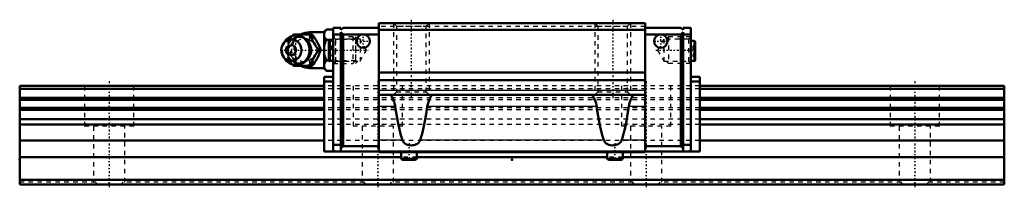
# Model space of a CAD drawing. Header units: millimetres. Extents: x -20 to 200, y -1 to 37.
import ezdxf

# ---------------------------------------------------------------- set-up
doc = ezdxf.new("R2010")
doc.units = ezdxf.units.MM
doc.linetypes.add('Center', pattern=[1.5, 0.45, -0.5, 0.05, -0.5])
doc.linetypes.add('Dashed', pattern=[2, 1, -1])
for name, color, linetype, lineweight in [('2d ConnectionPoints', 7, 'Continuous', 50), ('AM_0', 7, 'Continuous', 50), ('AM_4', 3, 'Continuous', 25), ('AM_5', 3, 'Continuous', 25), ('AM_7', 7, 'Center', 25), ('AM_9', 6, 'Dashed', 25)]:
    doc.layers.add(name, color=color, linetype=linetype, lineweight=lineweight)

# ---------------------------------------------------------------- blocks, each defined once
blk = doc.blocks.new('1_w6w833148opqlm45l2sm74ahb________0_in_HSR25M1A1SS220LG200BM6F68050001_0')
at = {"layer": 'AM_0'}
for p, q in [((40.97, 33.19), (41.2, 33.5)), ((41.2, 33.5), (45.38, 33.5)), ((48.05, 34), (44.75, 34)), ((48.55, 34.62), (48.05, 34.12)), ((48.05, 34.12), (48.05, 25.88)), ((48.55, 34.62), (50.05, 34.62)), ((39.25, 31.96), (38.89, 31.44)), ((48.55, 32.31), (50.05, 32.31)), ((46.82, 30), (47.26, 30)), ((38.89, 28.56), (39.25, 28.04)), ((41.2, 26.5), (40.98, 26.8)), ((41.2, 26.5), (45.38, 26.5)), ((48.55, 27.69), (49.13, 27.69)), ((44.75, 26), (48.05, 26)), ((48.05, 25.88), (48.55, 25.38)), ((48.55, 25.38), (50.05, 25.38))]:
    blk.add_line(p, q, dxfattribs=at)
for points in [[(44.95, 33.5), (45.13, 32.95), (45.23, 32.67), (45.35, 32.38), (45.53, 31.98), (45.76, 31.55), (46, 31.15), (46.27, 30.75), (46.55, 30.37), (46.82, 30)], [(47.26, 30), (47.13, 30.36), (47, 30.73), (46.83, 31.13), (46.64, 31.53), (46.49, 31.81), (46.33, 32.09), (46.16, 32.38), (45.98, 32.66), (45.68, 33.09), (45.38, 33.5)], [(48.55, 34.62), (48.26, 34.3), (48.05, 33.96)], [(48.05, 32.97), (48.11, 32.86), (48.3, 32.58), (48.55, 32.31)], [(48.55, 32.31), (48.26, 31.67), (48.05, 30.99)], [(46.82, 30), (46.42, 29.45), (46.22, 29.17), (46.02, 28.88), (45.77, 28.48), (45.55, 28.05), (45.36, 27.65), (45.2, 27.25), (45.07, 26.87), (44.95, 26.5)], [(45.38, 26.5), (45.65, 26.86), (45.9, 27.23), (46.16, 27.63), (46.4, 28.03), (46.55, 28.31), (46.7, 28.59), (46.83, 28.88), (46.95, 29.16), (47.11, 29.59), (47.26, 30)], [(48.05, 29.01), (48.11, 28.8), (48.3, 28.24), (48.55, 27.69)], [(48.55, 27.69), (48.26, 27.37), (48.05, 27.03)], [(48.05, 26.04), (48.11, 25.94), (48.3, 25.65), (48.55, 25.38)]]:
    blk.add_lwpolyline(points, dxfattribs=at)
for centre, radius, start, end in [((41.71, 30), 3.3, 270, 90), ((44.75, 30), 4, 90, 118.7147), ((44.75, 30), 4, 241.2746, 270)]:
    blk.add_arc(centre, radius, start, end, dxfattribs=at)
blk.add_ellipse((41.71, 30), major_axis=(0, 3.3), ratio=0.927184, start_param=2.207257, end_param=7.217521, dxfattribs=at)
for major_axis in [(0, 2.42), (0, -1.12)]:
    blk.add_ellipse((40.7, 30), major_axis=major_axis, ratio=0.927184, dxfattribs=at)
at = {"layer": 'AM_4'}
for p, q in [((44.75, 34), (44.75, 33.51)), ((44.75, 26.49), (44.75, 26))]:
    blk.add_line(p, q, dxfattribs=at)
blk.add_ellipse((42.52, 30), major_axis=(0, 2.97), ratio=0.927184, start_param=3.499913, end_param=5.924864, dxfattribs=at)
at = {"layer": 'AM_5', "linetype": 'Dashed'}
for p, q in [((50.59, 27), (50.59, 33)), ((55.05, 32.39), (50.59, 32.39)), ((55.05, 27.61), (50.59, 27.61))]:
    blk.add_line(p, q, dxfattribs=at)
at = {"layer": 'AM_7'}
for p, q in [((41.71, 26.54), (41.71, 33.47)), ((44.75, 25.8), (44.75, 34.2)), ((38.24, 30), (57.84, 30))]:
    blk.add_line(p, q, dxfattribs=at)
at = {"layer": 'AM_9'}
for p, q in [((44.75, 33.51), (44.75, 26.49)), ((54.44, 33), (50.05, 33)), ((55.05, 32.39), (54.44, 33)), ((54.44, 33), (54.44, 27)), ((55.05, 32.39), (55.05, 27.61)), ((39.33, 30), (39.76, 30)), ((45, 30.02), (45, 29.97)), ((49.13, 27.69), (50.05, 27.69)), ((50.05, 27), (54.44, 27)), ((54.44, 27), (55.05, 27.61))]:
    blk.add_line(p, q, dxfattribs=at)
for points in [[(41.63, 33.5), (41.51, 33.14), (41.37, 32.77), (41.21, 32.37), (41.01, 31.97), (40.87, 31.69), (40.71, 31.41), (40.54, 31.12), (40.36, 30.84), (40.06, 30.41), (39.76, 30)], [(40, 31.7), (40.14, 31.95), (40.39, 32.35), (40.65, 32.75), (40.93, 33.13), (40.97, 33.19)], [(39.33, 30), (39.45, 30.36), (39.58, 30.74), (39.64, 30.91)], [(43.74, 27.53), (43.62, 27.46), (43.4, 27.34), (43.17, 27.25), (42.93, 27.18), (42.69, 27.14), (42.44, 27.12), (42.19, 27.12), (41.94, 27.16), (41.7, 27.21), (41.46, 27.3), (41.24, 27.41), (41.02, 27.54), (40.81, 27.69), (40.62, 27.87), (40.45, 28.06), (40.29, 28.27), (40.15, 28.49), (40.03, 28.73), (39.93, 28.98), (39.86, 29.24), (39.8, 29.5), (39.77, 29.77), (39.77, 30.05), (39.78, 30.32), (39.82, 30.58), (39.88, 30.85), (39.96, 31.1), (40.07, 31.35), (40.19, 31.58), (40.34, 31.8), (40.5, 32), (40.68, 32.19), (40.87, 32.35), (41.08, 32.5), (41.29, 32.62), (41.52, 32.72), (41.76, 32.8), (42, 32.85), (42.25, 32.88), (42.49, 32.88), (42.74, 32.86), (42.99, 32.81), (43.22, 32.73), (43.46, 32.63), (43.68, 32.51), (43.69, 32.5)], [(43.69, 32.5), (43.89, 32.36), (44.08, 32.19), (44.26, 32), (44.32, 31.94)], [(45.88, 31.36), (45.55, 31.69), (45.15, 32), (44.75, 32.25)], [(39.65, 29.07), (39.58, 29.25), (39.45, 29.63), (39.33, 30)], [(39.76, 30), (40.02, 29.64), (40.28, 29.27), (40.54, 28.87), (40.78, 28.47), (40.93, 28.19), (41.08, 27.91), (41.21, 27.62), (41.33, 27.34), (41.49, 26.91), (41.63, 26.5)], [(44.75, 27.75), (45.21, 28.04), (45.59, 28.35), (45.9, 28.66)], [(45.9, 28.66), (46.16, 29), (46.33, 29.32)], [(46.33, 29.32), (46.44, 29.66), (46.47, 30.01), (46.43, 30.36), (46.32, 30.71), (46.31, 30.71)], [(40.98, 26.8), (40.93, 26.86), (40.66, 27.24), (40.4, 27.62), (40.15, 28.03), (40.01, 28.27)], [(44.34, 28.09), (44.21, 27.94), (44.03, 27.76), (43.83, 27.6), (43.74, 27.53)]]:
    blk.add_lwpolyline(points, dxfattribs=at)
blk.add_arc((44.75, 30), 4, 118.7147, 241.2746, dxfattribs=at)
for centre, major_axis, start_param, end_param in [((42.52, 30), (0, 2.97), 5.924864, 7.170241), ((41.71, 30), (0, 3.3), 0.934336, 2.207257), ((43.6, 30), (0, -2.57), 2.639469, 6.785309), ((42.52, 30), (0, 2.97), 2.293115, 3.499913)]:
    blk.add_ellipse(centre, major_axis=major_axis, ratio=0.927184, start_param=start_param, end_param=end_param, dxfattribs=at)
for centre, major_axis in [((43.73, 30), (0, -3.44)), ((42.25, 30), (0, -2.97))]:
    blk.add_ellipse(centre, major_axis=major_axis, ratio=0.927184, dxfattribs=at)
blk = doc.blocks.new('2_HSR25M1ASSB_M6F1_Slider_0_in_HSR25M1A1SS220LG200BM6F68050001_0')
at = {"layer": 'AM_0'}
for p, q in [((119.75, 36), (60.25, 36)), ((60.25, 36), (60.25, 7.22)), ((119.75, 36), (119.75, 7.22)), ((51.75, 35), (50.05, 35)), ((50.05, 7.32), (50.05, 35)), ((51.75, 33.5), (50.05, 33.5)), ((51.75, 34.5), (52.25, 35)), ((51.75, 35), (51.75, 34.5)), ((51.75, 34), (51.75, 7.32)), ((52.25, 33.5), (51.75, 34)), ((60.25, 35), (52.25, 35)), ((52.25, 33.5), (52.25, 8.52)), ((60.25, 33.5), (52.25, 33.5)), ((119.75, 34.5), (60.25, 34.5)), ((119.75, 35), (127.75, 35)), ((119.75, 33.5), (127.75, 33.5)), ((128.25, 34.5), (127.75, 35)), ((127.75, 33.5), (128.25, 34)), ((127.75, 33.5), (127.75, 8.52)), ((128.25, 35), (129.95, 35)), ((128.25, 35), (128.25, 34.5)), ((128.25, 34), (128.25, 7.32)), ((128.25, 33.5), (129.95, 33.5)), ((129.95, 35), (129.95, 7.32)), ((49.1, 31.83), (49.1, 27.8)), ((50.05, 32.07), (49.34, 32.07)), ((130.66, 32.07), (129.95, 32.07)), ((130.9, 31.83), (130.9, 27.8)), ((49.34, 27.57), (50.05, 27.57)), ((129.95, 27.57), (130.66, 27.57)), ((119.75, 25), (60.25, 25)), ((48.05, 24), (48.05, 7.32)), ((48.05, 24), (50.05, 24)), ((48.05, 23), (50.05, 23)), ((119.75, 23.27), (60.25, 23.27)), ((131.95, 24), (129.95, 24)), ((131.95, 23), (129.95, 23)), ((131.95, 24), (131.95, 7.32)), ((119.75, 20), (60.25, 20)), ((63, 20), (63, 19.98)), ((72, 19.98), (72, 20)), ((108, 20), (108, 19.98)), ((117, 19.98), (117, 20)), ((50.05, 8.82), (51.75, 8.82)), ((129.95, 8.82), (128.25, 8.82)), ((131.95, 7.32), (48.05, 7.32)), ((51.75, 8.02), (52.25, 8.52)), ((60.25, 8.52), (52.25, 8.52)), ((119.75, 7.22), (60.25, 7.22)), ((65.24, 7.22), (65.24, 5.85)), ((68.76, 5.85), (68.76, 7.22)), ((111.24, 7.22), (111.24, 5.85)), ((114.76, 5.85), (114.76, 7.22)), ((119.75, 8.52), (127.75, 8.52)), ((128.25, 8.02), (127.75, 8.52)), ((65.59, 5.5), (68.41, 5.5)), ((111.59, 5.5), (114.41, 5.5))]:
    blk.add_line(p, q, dxfattribs=at)
for points in [[(63, 19.98), (63.02, 19.9), (63.09, 19.74), (63.2, 19.53), (63.32, 19.26), (63.48, 18.92), (63.64, 18.52), (63.78, 18.09), (63.89, 17.63), (63.92, 17.43)], [(71.08, 17.43), (71.17, 17.92), (71.31, 18.38), (71.46, 18.79), (71.62, 19.15), (71.73, 19.39), (71.83, 19.59), (71.91, 19.76), (71.98, 19.9), (72, 19.98)], [(108, 19.98), (108.02, 19.9), (108.09, 19.74), (108.2, 19.53), (108.32, 19.26), (108.48, 18.92), (108.64, 18.52), (108.78, 18.09), (108.89, 17.63), (108.92, 17.43)], [(116.08, 17.43), (116.17, 17.92), (116.31, 18.38), (116.46, 18.79), (116.62, 19.15), (116.73, 19.39), (116.83, 19.59), (116.91, 19.76), (116.98, 19.9), (117, 19.98)], [(65.51, 9.89), (65.17, 10.97), (64.84, 12.23), (64.53, 13.64), (64.25, 15.21), (63.99, 16.91), (63.92, 17.43)], [(71.08, 17.43), (70.83, 15.69), (70.55, 14.09), (70.25, 12.63), (69.93, 11.33), (69.59, 10.19), (69.49, 9.89)], [(110.51, 9.89), (110.17, 10.97), (109.84, 12.23), (109.53, 13.64), (109.25, 15.21), (108.99, 16.91), (108.92, 17.43)], [(116.08, 17.43), (115.83, 15.69), (115.55, 14.09), (115.25, 12.63), (114.93, 11.33), (114.59, 10.19), (114.49, 9.89)], [(69.49, 9.89), (69.36, 9.61), (69.18, 9.37), (68.97, 9.17), (68.72, 9), (68.44, 8.88), (68.15, 8.79), (67.78, 8.73), (67.42, 8.72), (67.01, 8.76), (66.62, 8.86), (66.31, 8.99), (66.04, 9.16), (65.83, 9.35), (65.67, 9.57), (65.51, 9.89)], [(114.49, 9.89), (114.36, 9.61), (114.18, 9.37), (113.97, 9.17), (113.72, 9), (113.44, 8.88), (113.15, 8.79), (112.78, 8.73), (112.42, 8.72), (112.01, 8.76), (111.62, 8.86), (111.31, 8.99), (111.04, 9.16), (110.83, 9.35), (110.67, 9.57), (110.51, 9.89)]]:
    blk.add_lwpolyline(points, dxfattribs=at)
for centre in [(56.75, 32), (123.25, 32)]:
    blk.add_circle(centre, 1.5, dxfattribs=at)
for centre, radius, start, end in [((49.34, 31.83), 0.237, 90, 180), ((130.66, 31.83), 0.238, 0, 90), ((49.34, 27.8), 0.237, 180, 270), ((130.66, 27.8), 0.238, 270, 0), ((65.59, 5.85), 0.352, 180, 270), ((68.41, 5.85), 0.352, 270, 0), ((111.59, 5.85), 0.352, 180, 270), ((114.41, 5.85), 0.352, 270, 360)]:
    blk.add_arc(centre, radius, start, end, dxfattribs=at)
at = {"layer": 'AM_4'}
for p, q in [((49.34, 32.07), (49.34, 27.57)), ((130.66, 32.07), (130.66, 27.57)), ((119.75, 21), (60.25, 21)), ((63.92, 17.43), (60.25, 17.43)), ((108.92, 17.43), (71.08, 17.43)), ((119.75, 17.43), (116.08, 17.43)), ((65.51, 9.89), (60.25, 9.89)), ((110.51, 9.89), (69.49, 9.89)), ((119.75, 9.89), (114.49, 9.89)), ((65.24, 5.85), (68.76, 5.85)), ((111.24, 5.85), (114.76, 5.85))]:
    blk.add_line(p, q, dxfattribs=at)
at = {"layer": 'AM_5', "linetype": 'Dashed'}
for p, q in [((63.5, 36), (63.5, 20)), ((71.5, 36), (71.5, 20)), ((108.5, 36), (108.5, 20)), ((116.5, 36), (116.5, 20)), ((55.55, 32.46), (55.05, 33)), ((55.05, 33), (55.05, 27)), ((124.45, 32.46), (124.95, 33)), ((129.95, 33), (124.95, 33)), ((124.95, 33), (124.95, 27)), ((55.55, 27.54), (55.05, 27)), ((124.45, 27.54), (124.95, 27)), ((129.95, 27), (124.95, 27))]:
    blk.add_line(p, q, dxfattribs=at)
at = {"layer": 'AM_7'}
for p, q in [((67.5, 36.8), (67.5, 19.2)), ((112.5, 36.8), (112.5, 19.2)), ((56.75, 30.43), (56.75, 33.58)), ((123.25, 30.43), (123.25, 33.58)), ((55.17, 32), (58.33, 32)), ((121.67, 32), (124.83, 32)), ((49.05, 29.82), (50.1, 29.82)), ((122.16, 30), (130.32, 30)), ((129.9, 29.82), (130.95, 29.82)), ((67, 9.19), (67, 5.32)), ((113, 9.19), (113, 5.32))]:
    blk.add_line(p, q, dxfattribs=at)
at = {"layer": 'AM_9'}
for p, q in [((119.75, 35.3), (60.25, 35.3)), ((63.5, 36), (64.18, 35.32)), ((64.18, 35.32), (64.18, 20.68)), ((64.18, 35.32), (70.82, 35.32)), ((70.82, 35.32), (71.5, 36)), ((70.82, 20.68), (70.82, 35.32)), ((108.5, 36), (109.18, 35.32)), ((109.18, 35.32), (109.18, 20.68)), ((109.18, 35.32), (115.82, 35.32)), ((115.82, 35.32), (116.5, 36)), ((115.82, 20.68), (115.82, 35.32)), ((49.58, 30.97), (49.1, 30.97)), ((49.58, 30.97), (49.58, 28.66)), ((50.59, 32.46), (50.05, 33)), ((56.05, 32.46), (50.59, 32.46)), ((50.59, 32.46), (50.59, 27.54)), ((57.47, 30), (56.05, 32.46)), ((56.05, 32.46), (56.05, 27.54)), ((123.95, 32.46), (122.53, 30)), ((129.41, 32.46), (123.95, 32.46)), ((123.95, 32.46), (123.95, 27.54)), ((129.95, 33), (129.41, 32.46)), ((129.41, 32.46), (129.41, 27.54)), ((130.43, 30.97), (130.9, 30.97)), ((130.43, 30.97), (130.43, 28.66)), ((49.58, 30.39), (49.1, 30.39)), ((49.58, 29.24), (49.1, 29.24)), ((49.58, 28.66), (49.1, 28.66)), ((56.05, 27.54), (57.47, 30)), ((122.53, 30), (123.95, 27.54)), ((130.43, 30.39), (130.9, 30.39)), ((130.43, 29.24), (130.9, 29.24)), ((130.43, 28.66), (130.9, 28.66)), ((50.05, 27), (50.59, 27.54)), ((50.59, 27.54), (56.05, 27.54)), ((123.95, 27.54), (129.41, 27.54)), ((129.41, 27.54), (129.95, 27)), ((131.95, 22), (48.05, 22)), ((131.95, 21.37), (48.05, 21.37)), ((64.18, 20.68), (63.5, 20)), ((64.18, 20.68), (70.82, 20.68)), ((71.5, 20), (70.82, 20.68)), ((109.18, 20.68), (108.5, 20)), ((109.18, 20.68), (115.82, 20.68)), ((116.5, 20), (115.82, 20.68)), ((131.95, 19.33), (48.05, 19.33)), ((131.95, 18.91), (48.05, 18.91)), ((131.95, 17.08), (48.05, 17.08)), ((131.95, 16.67), (48.05, 16.67)), ((131.95, 14.61), (48.05, 14.61)), ((131.95, 13.38), (48.05, 13.38)), ((131.95, 9.8), (48.05, 9.8))]:
    blk.add_line(p, q, dxfattribs=at)
blk = doc.blocks.new('3_HSR25M1A122020_Rail_0_in_HSR25M1A1SS220LG200BM6F68050001_0')
at = {"layer": 'AM_0'}
for p, q in [((48.05, 22), (-20, 22)), ((-20, 22), (-20, 0)), ((200, 22), (131.95, 22)), ((200, 22), (200, 0)), ((48.05, 21.37), (-20, 21.37)), ((200, 21.37), (131.95, 21.37)), ((48.05, 19.33), (-20, 19.33)), ((48.05, 18.91), (-20, 18.91)), ((200, 19.33), (131.95, 19.33)), ((200, 18.91), (131.95, 18.91)), ((48.05, 17.08), (-20, 17.08)), ((48.05, 16.67), (-20, 16.67)), ((200, 17.08), (131.95, 17.08)), ((200, 16.67), (131.95, 16.67)), ((48.05, 14.61), (-20, 14.61)), ((48.05, 13.38), (-20, 13.38)), ((200, 14.61), (131.95, 14.61)), ((200, 13.38), (131.95, 13.38)), ((48.05, 9.8), (-20, 9.8)), ((200, 9.8), (131.95, 9.8)), ((65.24, 6.1), (-20, 6.1)), ((111.24, 6.1), (68.76, 6.1)), ((200, 6.1), (114.76, 6.1)), ((200, 1), (-20, 1)), ((200, 0), (-20, 0))]:
    blk.add_line(p, q, dxfattribs=at)
at = {"layer": 'AM_7'}
for p, q in [((0, 23.1), (0, -1.1)), ((60, 23.1), (60, -1.1)), ((120, 23.1), (120, -1.1)), ((180, 23.1), (180, -1.1))]:
    blk.add_line(p, q, dxfattribs=at)
at = {"layer": 'AM_9'}
for p, q in [((-5.5, 22), (-5.5, 13)), ((5.5, 13), (5.5, 22)), ((131.95, 22), (48.05, 22)), ((54.5, 22), (54.5, 13)), ((65.5, 13), (65.5, 22)), ((114.5, 22), (114.5, 13)), ((125.5, 13), (125.5, 22)), ((174.5, 22), (174.5, 13)), ((185.5, 13), (185.5, 22)), ((131.95, 21.37), (48.05, 21.37)), ((131.95, 19.33), (48.05, 19.33)), ((131.95, 18.91), (48.05, 18.91)), ((131.95, 17.08), (48.05, 17.08)), ((131.95, 16.67), (48.05, 16.67)), ((131.95, 14.61), (48.05, 14.61)), ((131.95, 13.38), (48.05, 13.38)), ((5.5, 13), (-5.5, 13)), ((-3.5, 13), (-3.5, 0.5)), ((3.5, 0.5), (3.5, 13)), ((65.5, 13), (54.5, 13)), ((56.5, 13), (56.5, 0.5)), ((63.5, 0.5), (63.5, 13)), ((125.5, 13), (114.5, 13)), ((116.5, 13), (116.5, 0.5)), ((123.5, 0.5), (123.5, 13)), ((185.5, 13), (174.5, 13)), ((176.5, 13), (176.5, 0.5)), ((183.5, 0.5), (183.5, 13)), ((131.95, 9.8), (48.05, 9.8)), ((68.76, 6.1), (65.24, 6.1)), ((114.76, 6.1), (111.24, 6.1)), ((-3.03, 0.5), (-20, 0.5)), ((56.97, 0.5), (3.03, 0.5)), ((116.97, 0.5), (63.03, 0.5)), ((176.97, 0.5), (123.03, 0.5)), ((200, 0.5), (183.03, 0.5))]:
    blk.add_line(p, q, dxfattribs=at)
for points in [[(-2.68, 0), (-2.87, 0.24), (-3.03, 0.5), (-3.03, 0.5)], [(3.03, 0.5), (2.87, 0.24), (2.68, 0), (2.68, 0)], [(57.32, 0), (57.13, 0.24), (56.97, 0.5), (56.97, 0.5)], [(63.03, 0.5), (62.87, 0.24), (62.68, 0), (62.68, 0)], [(117.32, 0), (117.13, 0.24), (116.97, 0.5), (116.97, 0.5)], [(123.03, 0.5), (122.87, 0.24), (122.68, 0), (122.68, 0)], [(177.32, 0), (177.13, 0.24), (176.97, 0.5), (176.97, 0.5)], [(183.03, 0.5), (182.87, 0.24), (182.68, 0), (182.68, 0)]]:
    blk.add_lwpolyline(points, dxfattribs=at)

msp = doc.modelspace()

# ---------------------------------------------------------------- linework, layer by layer
at = {"layer": '2d ConnectionPoints'}
for p in [(50.05, 30), (129.95, 30), (-20, 5.5), (90, 5.5), (0, 0), (0, 0)]:
    msp.add_point(p, dxfattribs=at)

# ---------------------------------------------------------------- block references
for name in ['2_HSR25M1ASSB_M6F1_Slider_0_in_HSR25M1A1SS220LG200BM6F68050001_0', '1_w6w833148opqlm45l2sm74ahb________0_in_HSR25M1A1SS220LG200BM6F68050001_0', '3_HSR25M1A122020_Rail_0_in_HSR25M1A1SS220LG200BM6F68050001_0']:
    msp.add_blockref(name, (0, 0))

doc.saveas('drawing.dxf')
